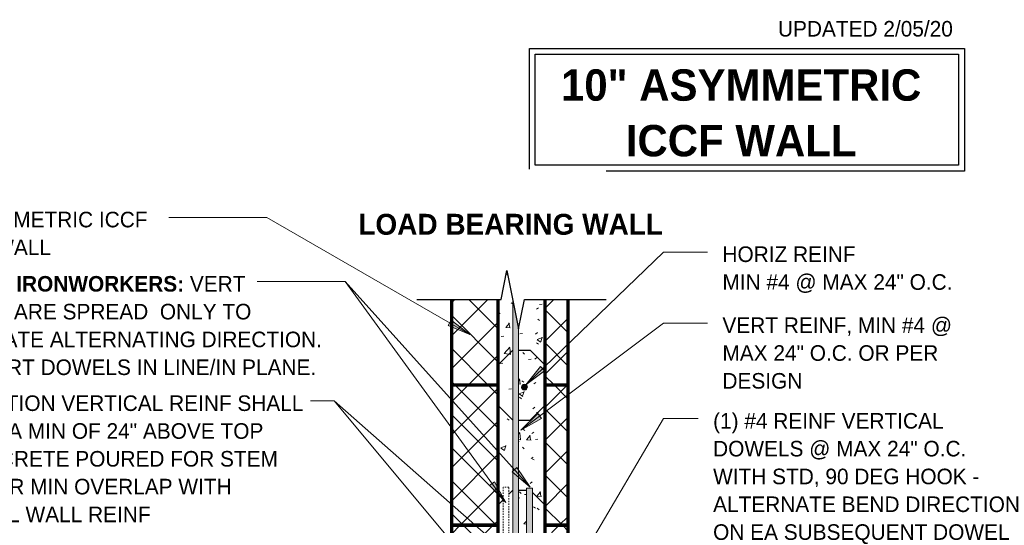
# Model space of a CAD drawing. Header units: inches. Extents: x 185 to 1314, y -40 to 187.
# Tile 11 of 28: x 655 to 739, y 113 to 156. Entities that reach past the tile are written whole.
import ezdxf

# ---------------------------------------------------------------- set-up
doc = ezdxf.new("R2010")
doc.units = ezdxf.units.IN
doc.header["$MEASUREMENT"] = 0
doc.linetypes.add('Hidden 1_8_', pattern=[0.1875, 0.125, -0.0625])
for name, color, linetype, lineweight in [('A-ANNO-TEXT', 2, 'Continuous', 9), ('A-DETL', 5, 'Continuous', 9), ('A-DETL-GENF', 3, 'Continuous', 9), ('A-DETL-HLIN', 3, 'Continuous', 70), ('A-DETL-MBND', 5, 'Hidden 1_8_', 9), ('A-DETL-MLIN', 3, 'Continuous', 30)]:
    doc.layers.add(name, color=color, linetype=linetype, lineweight=lineweight)
pattern_1 = [(50, (449.134, 0), (4.590705, -0.40187), [0.48, -5.28]), (355, (449.134, 0), (-0.88784, 4.8137), [0.384, -4.224]), (100.451, (449.516, -0.033), (3.70197, 4.41272), [0.408, -4.487]), (46.184, (449.134, 1.28), (6.83066, -1.05904), [0.72, -7.92]), (96.636, (449.703, 1.192), (5.98166, 6.23401), [0.612, -6.731]), (351.184, (449.134, 1.28), (5.98208, 6.23382), [0.576, -6.336]), (21, (449.774, 0.96), (3.82029, -2.5771), [0.48, -5.28]), (326, (449.774, 0.96), (1.55721, 4.64059), [0.384, -4.224]), (71.451, (450.092, 0.745), (5.37715, 2.0647), [0.408, -4.487]), (37.5, (449.134, 0), (0.077972, 2.130786), [0.211, -3.962, 0.211, -4.077, -4.24]), (37.5, (449.134, 0), (0.077972, 2.130786), [-8.461, 0.211, -4.029]), (7.5, (449.134, 0), (1.683907, 2.52439), [0.211, -2.234, 0.211, -3.866, -1.616]), (7.5, (449.134, 0), (1.683907, 2.52439), [-6.522, 0.211, -1.405]), (327.5, (447.707, 0), (3.416527, -0.144297), [0.211, -1.389, 0.211, -4.781, -6.624]), (327.5, (447.707, 0), (3.416527, -0.144297), [-6.592, 0.211, -6.413]), (317.5, (447.067, 0), (3.732463, 0.640715), [0.211, -1.869, 0.211, -3.104, -4.704]), (317.5, (447.067, 0), (3.732463, 0.640715), [-5.395, 0.211, -4.493])]
pattern_2 = [(45, (449.134, 0), (-1.414214, 1.414214), []), (135, (449.134, 0), (-1.414214, -1.414214), [])]

# ---------------------------------------------------------------- blocks, each defined once
blk = doc.blocks.new('Reinf Bar Secti_ ICCF WALL2')
at = {"layer": 'A-DETL-GENF'}
h = blk.add_hatch(color=256, dxfattribs=at)
edge = h.paths.add_edge_path(flags=0)
edge.add_arc((0, 0), 0.25, 180, 360)
edge.add_arc((0, 0), 0.25, 360, 540)
for start, end in [(360, 180), (180, 360)]:
    blk.add_arc((0, 0), 0.25, start, end, dxfattribs=at)
blk = doc.blocks.new('Reinf Bar Eleva_ ICCF WALL1')
at = {"layer": 'A-DETL-GENF'}
blk.add_hatch(color=256, dxfattribs=at).paths.add_polyline_path([(44.1875, 0), (0, 0), (0, -0.5), (44.1875, -0.5)], flags=0)
for p, q in [((44.1875, 0), (0, 0)), ((0, 0), (0, -0.5)), ((0, -0.5), (44.1875, -0.5)), ((44.1875, -0.5), (44.1875, 0))]:
    blk.add_line(p, q, dxfattribs=at)
blk = doc.blocks.new('Reinf Bar Eleva_ ICCF WALL2')
at = {"layer": 'A-DETL-GENF'}
blk.add_hatch(color=256, dxfattribs=at).paths.add_polyline_path([(0, 0), (0, -0.5), (38.642, -0.5), (41.142, 0)], flags=0)
for p, q in [((41.142, 0), (0, 0)), ((0, 0), (0, -0.5)), ((0, -0.5), (38.642, -0.5))]:
    blk.add_line(p, q, dxfattribs=at)
blk = doc.blocks.new('Break Line2 - B_ ICCF WALL0')
at = {"layer": 'A-DETL-GENF', "lineweight": 30}
for p, q in [((-1, 0), (-0.5, 2.5)), ((-0.5, 2.5), (0.5, -2.5)), ((-8.216, 0), (-1, 0)), ((0.5, -2.5), (1, 0)), ((1, 0), (7.992, 0))]:
    blk.add_line(p, q, dxfattribs=at)

msp = doc.modelspace()

# ---------------------------------------------------------------- hatches: boundary and pattern name
at = {"layer": 'A-ANNO-TEXT'}
for points in [[(691.46990694, 130.57118102), (691.20660139, 130.11512371), (693.07030376, 129.34315027)], [(699.47850063, 126.23219758), (699.11278011, 126.61109939), (697.85661786, 125.03268692)], [(699.19783183, 122.15723859), (698.88164232, 122.57835885), (697.44037409, 121.16694983)], [(697.09974314, 117.94398513), (696.70845201, 117.59155168), (698.24259647, 116.2816928)], [(695.1924012, 116.73808988), (694.76659217, 116.42824354), (696.15625497, 114.96599636)]]:
    msp.add_hatch(color=7, dxfattribs=at).paths.add_polyline_path(points, flags=0)
at = {"layer": 'A-DETL-GENF'}
h = msp.add_hatch(dxfattribs=at)
h.set_pattern_fill('FP4_10', style=0, pattern_type=2)
h.set_pattern_definition(pattern_1)
h.paths.add_polyline_path([(696.74921013, 125.00508928), (696.74921013, 132.3345131), (696.24921013, 134.8345131), (695.74921013, 132.3345131), (695.49921013, 132.3345131), (695.49921013, 125.00508928)], flags=0)
h = msp.add_hatch(dxfattribs=at)
h.set_pattern_fill('FP4_11', style=0, pattern_type=2)
h.set_pattern_definition(pattern_2)
h.paths.add_polyline_path([(691.49921013, 125.00508928), (695.49921013, 125.00508928), (695.49921013, 132.3345131), (691.49921013, 132.3345131)], flags=0)
h = msp.add_hatch(dxfattribs=at)
h.set_pattern_fill('FP4_10', style=0, pattern_type=2)
h.set_pattern_definition(pattern_1)
edge = h.paths.add_edge_path(flags=0)
edge.add_spline(control_points=[(697.57349519, 125.00508928), (697.58296663, 125.0140611), (697.60291903, 125.03074076), (697.63050252, 125.04795915), (697.65369168, 125.05965683), (697.67766416, 125.07012923), (697.70296044, 125.07779295), (697.72916695, 125.08112099), (697.74921013, 125.08198426), (697.76925331, 125.08112099), (697.79545982, 125.07779295), (697.8207561, 125.07012923), (697.84472858, 125.05965683), (697.86791774, 125.04795915), (697.89550123, 125.03074076), (697.91545363, 125.0140611), (697.92492507, 125.00508928)], knot_values=[0, 0, 0, 0, 0.0391384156, 0.0777450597, 0.0972636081, 0.1170166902, 0.1562149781, 0.1759614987, 0.1961467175, 0.2163319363, 0.2360784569, 0.2752767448, 0.2950298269, 0.3145483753, 0.3531550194, 0.392293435, 0.392293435, 0.392293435, 0.392293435], degree=3, periodic=0)
edge.add_line((697.92492507, 125.00508928), (699.49921013, 125.00508928))
edge.add_line((699.49921013, 125.00508928), (699.49921013, 132.3345131))
edge.add_line((699.49921013, 132.3345131), (697.74921013, 132.3345131))
edge.add_line((697.74921013, 132.3345131), (697.24921013, 129.8345131))
edge.add_line((697.24921013, 129.8345131), (697.24921013, 125.00508928))
edge.add_line((697.24921013, 125.00508928), (697.57349519, 125.00508928))
h = msp.add_hatch(dxfattribs=at)
h.set_pattern_fill('FP4_11', style=0, pattern_type=2)
h.set_pattern_definition(pattern_2)
h.paths.add_polyline_path([(699.49921013, 125.00508928), (701.49921013, 125.00508928), (701.49921013, 132.3345131), (699.49921013, 132.3345131)], flags=0)
h = msp.add_hatch(dxfattribs=at)
h.set_pattern_fill('FP4_11', style=0, pattern_type=2)
h.set_pattern_definition(pattern_2)
h.paths.add_polyline_path([(691.49921013, 125.00508928), (691.49921013, 113.00508928), (695.49921013, 113.00508928), (695.49921013, 125.00508928)], flags=0)
h = msp.add_hatch(dxfattribs=at)
h.set_pattern_fill('FP4_10', style=0, pattern_type=2)
h.set_pattern_definition(pattern_1)
h.paths.add_polyline_path([(695.49921013, 125.00508928), (695.49921013, 113.00508928), (695.91853243, 113.00508928), (695.91853243, 116.26903049), (696.41853243, 116.26903049), (696.41853243, 113.00508928), (696.74921013, 113.00508928), (696.74921013, 125.00508928)], flags=0)
h = msp.add_hatch(dxfattribs=at)
h.set_pattern_fill('FP4_10', style=0, pattern_type=2)
h.set_pattern_definition(pattern_1)
edge = h.paths.add_edge_path(flags=0)
edge.add_line((699.49921013, 113.00508928), (699.49921013, 125.00508928))
edge.add_line((699.49921013, 125.00508928), (697.92492507, 125.00508928))
edge.add_spline(control_points=[(697.92492507, 125.00508928), (697.94693427, 124.98277523), (697.98410253, 124.92961434), (697.99754118, 124.86625193), (697.99921013, 124.8345131)], knot_values=[0, 0, 0, 0, 0.0940260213, 0.1893740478, 0.1893740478, 0.1893740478, 0.1893740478], degree=3, periodic=0)
edge.add_arc((697.74921013, 124.8345131), 0.25, -180, 0, ccw=False)
edge.add_spline(control_points=[(697.49921013, 124.8345131), (697.50087908, 124.86625193), (697.51431773, 124.92961434), (697.55148599, 124.98277523), (697.57349519, 125.00508928)], knot_values=[0, 0, 0, 0, 0.0953480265, 0.1893740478, 0.1893740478, 0.1893740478, 0.1893740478], degree=3, periodic=0)
edge.add_line((697.57349519, 125.00508928), (697.24921013, 125.00508928))
edge.add_line((697.24921013, 125.00508928), (697.24921013, 113.00508928))
edge.add_line((697.24921013, 113.00508928), (697.92540276, 113.00508928))
edge.add_line((697.92540276, 113.00508928), (697.92540276, 116.19258928))
edge.add_line((697.92540276, 116.19258928), (698.42540276, 116.19258928))
edge.add_line((698.42540276, 116.19258928), (698.42540276, 113.00508928))
edge.add_line((698.42540276, 113.00508928), (699.49921013, 113.00508928))
h = msp.add_hatch(dxfattribs=at)
h.set_pattern_fill('FP4_11', style=0, pattern_type=2)
h.set_pattern_definition(pattern_2)
h.paths.add_polyline_path([(701.49921013, 125.00508928), (699.49921013, 125.00508928), (699.49921013, 113.00508928), (701.49921013, 113.00508928)], flags=0)
h = msp.add_hatch(dxfattribs=at)
h.set_pattern_fill('FP4_11', style=0, pattern_type=2)
h.set_pattern_definition(pattern_2)
h.paths.add_polyline_path([(691.49921013, 113.00508928), (691.49921013, 101.00508928), (695.49921013, 101.00508928), (695.49921013, 113.00508928)], flags=0)
h = msp.add_hatch(dxfattribs=at)
h.set_pattern_fill('FP4_11', style=0, pattern_type=2)
h.set_pattern_definition(pattern_2)
h.paths.add_polyline_path([(701.49921013, 113.00508928), (699.49921013, 113.00508928), (699.49921013, 101.00508928), (701.49921013, 101.00508928)], flags=0)

# ---------------------------------------------------------------- linework, layer by layer
at = {"layer": 'A-ANNO-TEXT', "color": 7}
for p, q in [((668.65923918, 139.37630843), (667.31808113, 139.37630843)), ((675.69241274, 139.37630843), (668.65923918, 139.37630843)), ((693.07030376, 129.34315027), (675.69241274, 139.37630843)), ((697.85661786, 125.03268692), (709.64129442, 136.40739625)), ((709.64129442, 136.40739625), (713.42043211, 136.40739625)), ((682.39859445, 133.87258136), (674.87808113, 133.87258136)), ((696.15625497, 114.96599636), (682.39859445, 133.87258136)), ((698.24259647, 116.2816928), (682.39859445, 133.87258136)), ((691.46990694, 130.57118102), (691.20660139, 130.11512371)), ((691.20660139, 130.11512371), (693.07030376, 129.34315027)), ((693.07030376, 129.34315027), (691.46990694, 130.57118102)), ((697.44037409, 121.16694983), (709.64129442, 130.32776055)), ((709.64129442, 130.32776055), (713.42043211, 130.32776055)), ((699.11278011, 126.61109939), (697.85661786, 125.03268692)), ((699.47850063, 126.23219758), (699.11278011, 126.61109939)), ((697.85661786, 125.03268692), (699.47850063, 126.23219758)), ((680.25592281, 123.65090029), (679.43808113, 123.65090029)), ((681.46473154, 123.65090029), (680.25592281, 123.65090029)), ((681.46473154, 123.65090029), (680.25592281, 123.65090029)), ((696.00426634, 106.25521394), (681.46473154, 123.65090029)), ((698.21015487, 108.92723262), (681.46473154, 123.65090029)), ((698.88164232, 122.57835885), (697.44037409, 121.16694983)), ((699.19783183, 122.15723859), (698.88164232, 122.57835885)), ((697.44037409, 121.16694983), (699.19783183, 122.15723859)), ((697.84749543, 102.06446136), (709.64129442, 122.13948627)), ((709.64129442, 122.13948627), (712.62127112, 122.13948627)), ((697.09974314, 117.94398513), (696.70845201, 117.59155168)), ((696.70845201, 117.59155168), (698.24259647, 116.2816928)), ((698.24259647, 116.2816928), (697.09974314, 117.94398513)), ((695.1924012, 116.73808988), (694.76659217, 116.42824354)), ((694.76659217, 116.42824354), (696.15625497, 114.96599636)), ((696.15625497, 114.96599636), (695.1924012, 116.73808988))]:
    msp.add_line(p, q, dxfattribs=at)
at = {"layer": 'A-DETL', "lineweight": 30}
for p, q in [((698.17329029, 153.83957393), (735.42329029, 153.83957393)), ((698.17329029, 143.50511403), (698.17329029, 153.83957393)), ((735.42329029, 153.83957393), (735.42329029, 143.33957393)), ((698.67329029, 153.33957393), (734.92329029, 153.33957393)), ((698.67329029, 143.83957393), (698.67329029, 153.33957393)), ((734.92329029, 153.33957393), (734.92329029, 143.83957393)), ((734.92329029, 143.83957393), (698.67329029, 143.83957393)), ((735.42329029, 143.33957393), (704.74133701, 143.33957393))]:
    msp.add_line(p, q, dxfattribs=at)
at = {"layer": 'A-DETL-HLIN'}
for p, q in [((691.49921013, 132.3345131), (691.49921013, 125.00508928)), ((695.49921013, 125.00508928), (695.49921013, 132.3345131)), ((699.49921013, 132.3345131), (699.49921013, 125.00508928)), ((701.49921013, 125.00508928), (701.49921013, 132.3345131)), ((691.49921013, 125.00508928), (691.49921013, 113.00508928)), ((695.49921013, 125.00508928), (691.49921013, 125.00508928)), ((691.49921013, 125.00508928), (691.49921013, 113.00508928)), ((695.49921013, 125.00508928), (691.49921013, 125.00508928)), ((695.49921013, 113.00508928), (695.49921013, 125.00508928)), ((695.49921013, 113.00508928), (695.49921013, 125.00508928)), ((701.49921013, 125.00508928), (699.49921013, 125.00508928)), ((699.49921013, 125.00508928), (699.49921013, 113.00508928)), ((701.49921013, 125.00508928), (699.49921013, 125.00508928)), ((699.49921013, 125.00508928), (699.49921013, 113.00508928)), ((701.49921013, 113.00508928), (701.49921013, 125.00508928)), ((701.49921013, 113.00508928), (701.49921013, 125.00508928)), ((691.49921013, 113.00508928), (695.49921013, 113.00508928)), ((691.49921013, 113.00508928), (691.49921013, 101.00508928)), ((695.49921013, 113.00508928), (691.49921013, 113.00508928)), ((691.49921013, 113.00508928), (691.49921013, 101.00508928)), ((695.49921013, 113.00508928), (691.49921013, 113.00508928)), ((695.49921013, 101.00508928), (695.49921013, 113.00508928)), ((695.49921013, 101.00508928), (695.49921013, 113.00508928)), ((699.49921013, 113.00508928), (701.49921013, 113.00508928)), ((701.49921013, 113.00508928), (699.49921013, 113.00508928)), ((699.49921013, 113.00508928), (699.49921013, 101.00508928)), ((701.49921013, 113.00508928), (699.49921013, 113.00508928)), ((699.49921013, 113.00508928), (699.49921013, 101.00508928)), ((701.49921013, 101.00508928), (701.49921013, 113.00508928)), ((701.49921013, 101.00508928), (701.49921013, 113.00508928))]:
    msp.add_line(p, q, dxfattribs=at)
at = {"layer": 'A-DETL-MBND'}
for p, q in [((696.41853243, 116.26903049), (695.91853243, 116.26903049)), ((695.91853243, 116.26903049), (695.91853243, 72.00681294)), ((696.41853243, 72.00681294), (696.41853243, 116.26903049))]:
    msp.add_line(p, q, dxfattribs=at)
at = {"layer": 'A-DETL-MLIN'}
for p, q in [((696.19430616, 134.55999325), (696.33156609, 134.42273332)), ((695.49921013, 126.75508928), (696.74921013, 128.00508928)), ((697.24921013, 128.00508928), (698.24921013, 128.00508928)), ((699.49921013, 126.75508928), (698.24921013, 128.00508928)), ((695.49921013, 126.75508928), (695.49921013, 125.00508928)), ((699.49921013, 126.75508928), (699.49921013, 125.00508928)), ((695.49921013, 123.25508928), (695.49921013, 125.00508928)), ((699.49921013, 123.25508928), (699.49921013, 125.00508928)), ((695.49921013, 123.25508928), (696.74921013, 122.00508928)), ((699.49921013, 123.25508928), (698.24921013, 122.00508928)), ((697.24921013, 122.00508928), (698.24921013, 122.00508928)), ((696.41853243, 115.67441158), (696.74921013, 116.00508928)), ((697.24921013, 116.00508928), (697.92540276, 116.00508928)), ((699.49921013, 114.75508928), (698.42540276, 115.82889665)), ((695.49921013, 114.75508928), (695.91853243, 115.17441158)), ((695.49921013, 114.75508928), (695.49921013, 113.00508928)), ((699.49921013, 114.75508928), (699.49921013, 113.00508928)), ((695.49921013, 111.25508928), (695.49921013, 113.00508928)), ((699.49921013, 111.25508928), (699.49921013, 113.00508928))]:
    msp.add_line(p, q, dxfattribs=at)

# ---------------------------------------------------------------- block references
at = {"layer": 'A-DETL-GENF'}
msp.add_blockref('Break Line2 - B_ ICCF WALL0', (696.74921013, 132.3345131), dxfattribs=at)
for name, p, rotation in [('Reinf Bar Eleva_ ICCF WALL2', (696.74921013, 91.19258928), 89.99999999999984), ('Reinf Bar Secti_ ICCF WALL2', (697.74921013, 124.8345131), 180), ('Reinf Bar Eleva_ ICCF WALL1', (698.42540276, 116.19258928), 269.9999999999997)]:
    msp.add_blockref(name, p, dxfattribs=dict(at, rotation=rotation))

# ---------------------------------------------------------------- texts
at = {"layer": 'A-ANNO-TEXT', "color": 7}
for s, insert, char_height, width, attachment_point, line_spacing_factor in [('\\fStylus BT|b0|i0|c0|p34|;UPDATED 2/05/20', (719.4544821, 156.19200501), 1.3341121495, 19.422, 1, 1.070803), ('\\fStylus BT|b1|i0|c0|p34|;10" ASYMMETRIC\\PICCF WALL', (716.30276686, 152.05065411), 2.6869158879, 37.656, 2, 1.063354), ('\\fStylus BT|b0|i0|c0|p34|;10" ASYMMETRIC ICCF\\PBLOCK WALL', (645.81808113, 139.85565867), 1.3341121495, 24.264, 1, 1.070803), ('\\fStylus BT|b1|i0|c0|p34|;LOAD BEARING WALL', (683.52801129, 139.67790315), 1.7912772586, 29.736, 1, 1.063354), ('\\fStylus BT|b0|i0|c0|p34|;HORIZ REINF\\PMIN #4 @ MAX 24" O.C.', (714.70043211, 136.88674649), 1.3341121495, 26.244, 1, 1.070803), ('\\fStylus BT|b1|i0|c0|p34|;NOTE TO IRONWORKERS:\\fStylus BT|b0|i0|c0|p34|; VERT\\PDOWELS ARE SPREAD  ONLY TO\\PILLUSTRATE ALTERNATING DIRECTION.\\PKEEP VERT DOWELS IN LINE/IN PLANE.', (645.81808113, 134.3519316), 1.3341121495, 39.906, 1, 1.070803), ('\\fStylus BT|b0|i0|c0|p34|;VERT REINF, MIN #4 @\\PMAX 24" O.C. OR PER\\PDESIGN', (714.70043211, 130.80711079), 1.3341121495, 24.39, 1, 1.070803), ('\\fStylus BT|b0|i0|c0|p34|;FOUNDATION VERTICAL REINF SHALL\\PEXTEND A MIN OF 24" ABOVE TOP\\POF CONCRETE POURED FOR STEM\\PWALL FOR MIN OVERLAP WITH\\PVERTICAL WALL REINF', (645.81808113, 124.13025054), 1.3341121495, 38.808, 1, 1.070803), ('\\fStylus BT|b0|i0|c0|p34|;(1) #4 REINF VERTICAL\\PDOWELS @ MAX 24" O.C.\\PWITH STD, 90 DEG HOOK -\\PALTERNATE BEND DIRECTION\\PON EA SUBSEQUENT DOWEL', (713.90127112, 122.61883651), 1.3341121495, 30.384, 1, 1.070803)]:
    msp.add_mtext(s, dxfattribs=dict(at, insert=insert, char_height=char_height, width=width, attachment_point=attachment_point, line_spacing_factor=line_spacing_factor))

doc.saveas('drawing.dxf')
